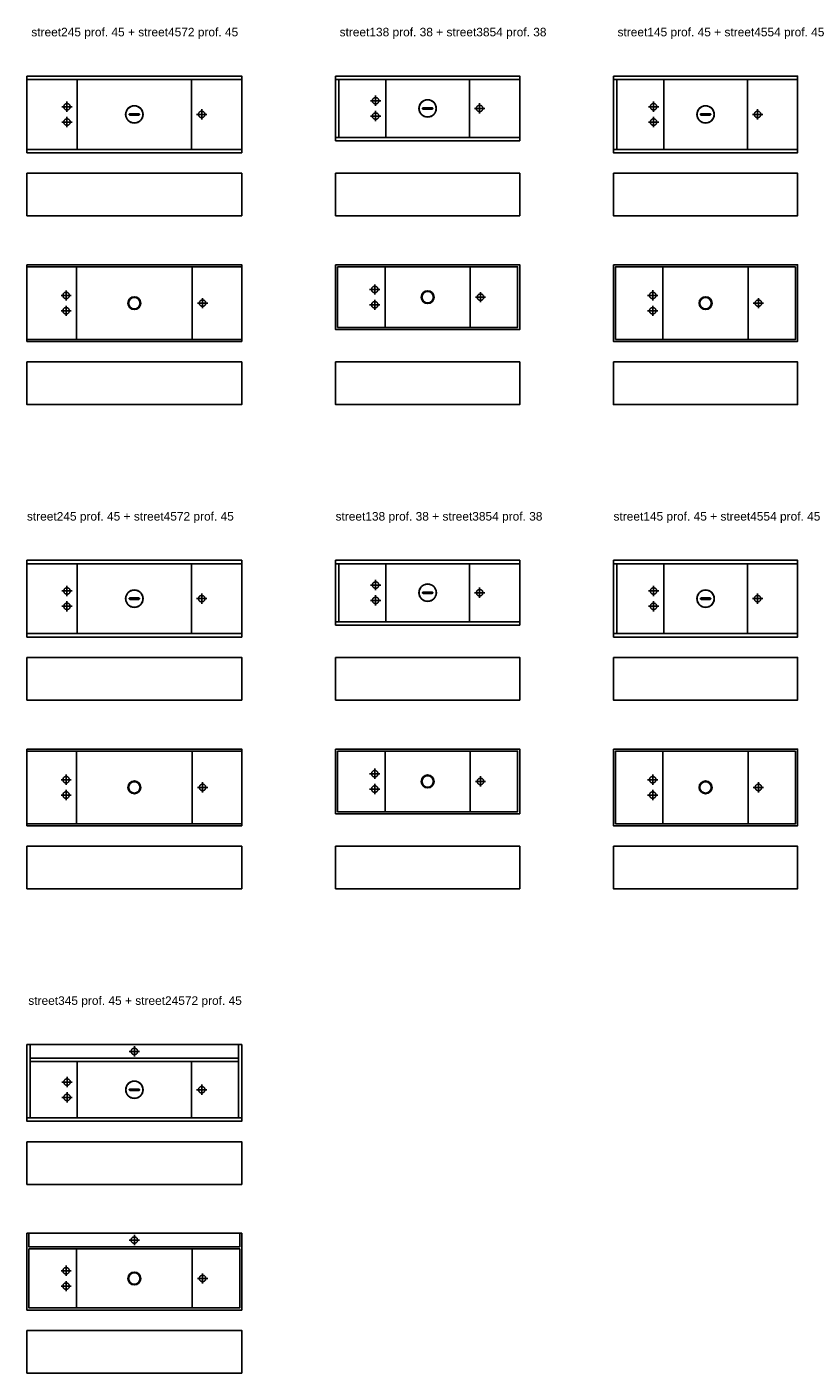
# Model space of a CAD drawing. Header units: millimetres. Extents: x 396 to 4372, y 216 to 1946.
# Tile 10 of 12: x 2838 to 3297, y 1156 to 1946. Entities that reach past the tile are written whole.
import ezdxf

# ---------------------------------------------------------------- set-up
doc = ezdxf.new("R2010")
doc.units = ezdxf.units.MM
doc.linetypes.add('ACAD_ISO02W100', pattern=[15, 12, -3])
doc.styles.get("Standard").update_dxf_attribs({"font": 'arial.ttf'})

# ---------------------------------------------------------------- blocks, each defined once
blk = doc.blocks.new('*U109')
for p, q in [((0, 43), (126, 43)), ((29.51, 2), (29.49, 43)), ((96.49, 43), (96.51, 2)), ((126, 2), (0, 2))]:
    blk.add_line(p, q)
for points in [[(0, 45), (126, 45), (126, 0), (0, 0)], [(60.2, 22.85), (60.3, 22.89), (60.4, 22.9), (65.6, 22.9), (65.7, 22.89), (65.8, 22.85), (65.88, 22.78), (65.95, 22.7), (65.99, 22.6), (66, 22.5), (65.99, 22.4), (65.95, 22.3), (65.88, 22.22), (65.8, 22.15), (65.7, 22.11), (65.6, 22.1), (60.4, 22.1), (60.3, 22.11), (60.2, 22.15), (60.12, 22.22), (60.05, 22.3), (60.01, 22.4), (60, 22.5), (60.01, 22.6), (60.05, 22.7), (60.12, 22.78)]]:
    blk.add_lwpolyline(points, close=True)
for radius in [5.1, 5]:
    blk.add_circle((63, 22.5), radius)
at = {"layer": 'Defpoints', "linetype": 'ACAD_ISO02W100'}
for p, q in [((20.49, 27), (26.51, 27)), ((23.5, 30.01), (23.5, 23.99)), ((102.5, 25.51), (102.5, 19.49)), ((20.49, 18), (26.51, 18)), ((23.5, 21.01), (23.5, 14.99)), ((99.49, 22.5), (105.51, 22.5))]:
    blk.add_line(p, q, dxfattribs=at)
for centre in [(23.5, 27), (102.5, 22.5), (23.5, 18)]:
    blk.add_circle(centre, 1.9, dxfattribs=at)
blk = doc.blocks.new('*U110')
for p, q in [((126.02, 43.79), (0, 43.79)), ((29, 43.79), (29, 1.2)), ((97, 43.79), (97, 1.2)), ((0, 1.2), (126.02, 1.2))]:
    blk.add_line(p, q)
blk.add_lwpolyline([(0, 45), (126.02, 45), (126.02, 0), (0, 0)], close=True)
blk.add_circle((63, 22.5, 0), 3.78)
at = {"extrusion": (0, 0, -1)}
blk.add_circle((-63, 22.5, 0), 3.35, dxfattribs=at)
at = {"layer": 'Defpoints', "linetype": 'ACAD_ISO02W100'}
for p, q in [((19.99, 27, 0), (26.01, 27, 0)), ((23, 30, 0), (23, 23.99, 0)), ((103, 25.5), (103, 19.49)), ((19.99, 18, 0), (26.01, 18, 0)), ((23, 21, 0), (23, 14.99, 0)), ((99.99, 22.49), (106.01, 22.49))]:
    blk.add_line(p, q, dxfattribs=at)
for centre in [(23, 27, 0), (103, 22.49), (23, 18, 0)]:
    blk.add_circle(centre, 1.9, dxfattribs=at)
blk = doc.blocks.new('*U24')
blk.add_lwpolyline([(0, 25), (126, 25), (126, 0), (0, 0)], close=True)
blk = doc.blocks.new('*U111')
for p, q in [((0, 36), (108, 36)), ((2, 2), (2, 36)), ((29.5, 36), (29.5, 2)), ((78.5, 36), (78.5, 2)), ((108, 2), (0, 2))]:
    blk.add_line(p, q)
for points in [[(0, 38), (108, 38), (108, 0), (0, 0)], [(51.2, 19.34), (51.3, 19.38), (51.4, 19.4), (56.6, 19.4), (56.7, 19.38), (56.8, 19.34), (56.88, 19.28), (56.95, 19.2), (56.99, 19.1), (57, 19), (56.99, 18.89), (56.95, 18.8), (56.88, 18.71), (56.8, 18.65), (56.7, 18.61), (56.6, 18.6), (51.4, 18.6), (51.3, 18.61), (51.2, 18.65), (51.12, 18.71), (51.05, 18.8), (51.01, 18.89), (51, 19), (51.01, 19.1), (51.05, 19.2), (51.12, 19.28)]]:
    blk.add_lwpolyline(points, close=True)
for radius in [5.1, 5]:
    blk.add_circle((54, 19), radius)
at = {"layer": 'Defpoints', "linetype": 'ACAD_ISO02W100'}
for p, q in [((23.5, 26.51), (23.5, 20.49)), ((20.49, 23.5), (26.51, 23.5)), ((23.5, 17.51), (23.5, 11.49)), ((81.49, 19), (87.51, 19)), ((84.5, 22), (84.5, 15.99)), ((20.49, 14.5), (26.51, 14.5))]:
    blk.add_line(p, q, dxfattribs=at)
for centre in [(23.5, 23.5), (23.5, 14.5), (84.5, 19)]:
    blk.add_circle(centre, 1.9, dxfattribs=at)
blk = doc.blocks.new('*U112')
for p, q in [((29, 36.81), (29, 1.21)), ((79, 36.81), (79, 1.21))]:
    blk.add_line(p, q)
for points in [[(0, 38.01), (108, 38.01), (108, 0), (0, 0)], [(1.2, 36.81), (106.8, 36.81), (106.8, 1.21), (1.2, 1.21)]]:
    blk.add_lwpolyline(points, close=True)
blk.add_circle((54, 19.01, 0), 3.78)
at = {"extrusion": (0, 0, -1)}
blk.add_circle((-54, 19.01, 0), 3.35, dxfattribs=at)
at = {"layer": 'Defpoints', "linetype": 'ACAD_ISO02W100'}
for p, q in [((23, 26.52, 0), (23, 20.5, 0)), ((19.99, 23.51, 0), (26.01, 23.51, 0)), ((23, 17.52, 0), (23, 11.5, 0)), ((81.99, 19, 0), (88.01, 19, 0)), ((85, 22.01, 0), (85, 16, 0)), ((19.99, 14.51, 0), (26.01, 14.51, 0))]:
    blk.add_line(p, q, dxfattribs=at)
for centre in [(23, 23.51, 0), (23, 14.51, 0), (85, 19, 0)]:
    blk.add_circle(centre, 1.9, dxfattribs=at)
blk = doc.blocks.new('*U0')
blk.add_lwpolyline([(0, 25), (108, 25), (108, 0), (0, 0)], close=True)
blk = doc.blocks.new('*U113')
for p, q in [((0, 43), (108, 43)), ((2, 2), (2, 43)), ((29.5, 43), (29.5, 2)), ((78.5, 43), (78.5, 2)), ((108, 2), (0, 2))]:
    blk.add_line(p, q)
for points in [[(0, 45), (108, 45), (108, 0), (0, 0)], [(51.2, 22.84), (51.3, 22.88), (51.4, 22.9), (56.6, 22.9), (56.7, 22.88), (56.8, 22.84), (56.88, 22.78), (56.95, 22.7), (56.99, 22.6), (57, 22.5), (56.99, 22.39), (56.95, 22.3), (56.88, 22.21), (56.8, 22.15), (56.7, 22.11), (56.6, 22.1), (51.4, 22.1), (51.3, 22.11), (51.2, 22.15), (51.12, 22.21), (51.05, 22.3), (51.01, 22.39), (51, 22.5), (51.01, 22.6), (51.05, 22.7), (51.12, 22.78)]]:
    blk.add_lwpolyline(points, close=True)
for radius in [5.1, 5]:
    blk.add_circle((54, 22.5), radius)
at = {"layer": 'Defpoints', "linetype": 'ACAD_ISO02W100'}
for p, q in [((20.49, 27), (26.51, 27)), ((23.5, 30), (23.5, 23.99)), ((84.5, 25.5), (84.5, 19.49)), ((20.49, 18), (26.51, 18)), ((23.5, 21), (23.5, 14.99)), ((81.49, 22.5), (87.51, 22.5))]:
    blk.add_line(p, q, dxfattribs=at)
for centre in [(23.5, 27), (84.5, 22.5), (23.5, 18)]:
    blk.add_circle(centre, 1.9, dxfattribs=at)
blk = doc.blocks.new('*U114')
for p, q in [((29, 43.8), (29, 1.2)), ((79, 43.8), (79, 1.2, 0))]:
    blk.add_line(p, q)
for points in [[(0, 45), (108, 45), (108, 0), (0, 0)], [(106.8, 43.8), (1.2, 43.8), (1.2, 1.2), (106.8, 1.2)]]:
    blk.add_lwpolyline(points, close=True)
blk.add_circle((54, 22.5), 3.78)
at = {"extrusion": (0, 0, -1)}
blk.add_circle((-54, 22.5, 0), 3.35, dxfattribs=at)
at = {"layer": 'Defpoints', "linetype": 'ACAD_ISO02W100'}
for p, q in [((19.99, 27), (26.01, 27)), ((23, 30.01), (23, 23.99)), ((84.99, 25.5, 0), (84.99, 19.49, 0)), ((19.99, 18), (26.01, 18)), ((23, 21.01), (23, 14.99)), ((81.99, 22.5, 0), (88, 22.5, 0))]:
    blk.add_line(p, q, dxfattribs=at)
for centre in [(23, 27), (84.99, 22.5, 0), (23, 18)]:
    blk.add_circle(centre, 1.9, dxfattribs=at)
blk = doc.blocks.new('*U124')
blk.add_lwpolyline([(0, 25), (126, 25), (126, 0), (0, 0)], close=True)
blk = doc.blocks.new('*U121')
blk.add_lwpolyline([(0, 25), (108, 25), (108, 0), (0, 0)], close=True)
blk = doc.blocks.new('*U132')
for p, q in [((2, 37), (2, 2)), ((124.02, 35.01), (2, 34.99)), ((29.52, 35), (29.53, 2)), ((96.52, 35), (96.52, 2.01)), ((124.04, 2.01), (124.02, 37.07)), ((0.02, 2), (126.02, 2))]:
    blk.add_line(p, q)
for points in [[(0, 45), (126.02, 45), (126.02, 0), (0, 0)], [(60.22, 18.84), (60.32, 18.88), (60.42, 18.9), (65.62, 18.9), (65.73, 18.88), (65.82, 18.84), (65.91, 18.78), (65.97, 18.7), (66.01, 18.6), (66.02, 18.5), (66.01, 18.39), (65.97, 18.3), (65.91, 18.21), (65.82, 18.15), (65.73, 18.11), (65.62, 18.1), (60.42, 18.1), (60.32, 18.11), (60.22, 18.15), (60.14, 18.21), (60.08, 18.3), (60.04, 18.39), (60.02, 18.5), (60.04, 18.6), (60.08, 18.7), (60.14, 18.78)]]:
    blk.add_lwpolyline(points, close=True)
blk.add_lwpolyline([(2, 45), (2, 37), (124.03, 37.07), (124.02, 45)])
for radius in [5.1, 5]:
    blk.add_circle((63.02, 18.5), radius)
at = {"layer": 'Defpoints', "linetype": 'ACAD_ISO02W100'}
for p, q in [((60.02, 41), (66.03, 41)), ((63.02, 44.01), (63.02, 37.99)), ((23.52, 26.01), (23.52, 19.99)), ((20.52, 23), (26.53, 23)), ((23.52, 17.01), (23.52, 10.99)), ((99.52, 18.5), (105.53, 18.5)), ((102.52, 21.51), (102.52, 15.49)), ((20.52, 14), (26.53, 14))]:
    blk.add_line(p, q, dxfattribs=at)
for centre in [(63.02, 41), (23.52, 23), (23.52, 14), (102.52, 18.5)]:
    blk.add_circle(centre, 1.9, dxfattribs=at)
blk = doc.blocks.new('*U133')
for p, q in [((29, 35.8), (29, 1.2)), ((97, 35.8, 0), (97, 1.2))]:
    blk.add_line(p, q)
for points in [[(0, 45), (126, 45), (126, 0), (0, 0)], [(1.2, 35.8), (124.8, 35.8), (124.8, 1.2), (1.2, 1.2)]]:
    blk.add_lwpolyline(points, close=True)
blk.add_lwpolyline([(1.2, 45), (1.2, 37), (124.8, 37), (124.8, 45)])
blk.add_circle((63, 18.5), 3.78)
at = {"extrusion": (0, 0, -1)}
blk.add_circle((-63, 18.5, 0), 3.35, dxfattribs=at)
at = {"layer": 'Defpoints', "linetype": 'ACAD_ISO02W100'}
for p, q in [((66.01, 41), (59.99, 41)), ((63, 44.01), (63, 37.99)), ((23, 26.01), (23, 19.99)), ((19.99, 23), (26.01, 23)), ((23, 17.01), (23, 10.99)), ((99.99, 18.5, 0), (106.01, 18.5, 0)), ((103, 21.5, 0), (103, 15.49, 0)), ((19.99, 14), (26.01, 14))]:
    blk.add_line(p, q, dxfattribs=at)
for centre in [(63, 41), (23, 23), (23, 14), (103, 18.5, 0)]:
    blk.add_circle(centre, 1.9, dxfattribs=at)

msp = doc.modelspace()

# ---------------------------------------------------------------- block references
for name, p in [('*U109', (2838.45, 1872.1)), ('*U111', (3019.45, 1879.1)), ('*U113', (3182.45, 1872.1)), ('*U0', (3019.45, 1835.1)), ('*U0', (3182.45, 1835.1)), ('*U110', (2838.45, 1761.39)), ('*U112', (3019.45, 1768.39)), ('*U114', (3182.45, 1761.39)), ('*U0', (3019.45, 1724.39, 0)), ('*U0', (3182.45, 1724.39, 0)), ('*U109', (2838.45, 1588.03)), ('*U111', (3019.46, 1595.03)), ('*U113', (3182.46, 1588.03)), ('*U121', (3019.45, 1551.03)), ('*U121', (3182.45, 1551.03)), ('*U110', (2838.45, 1477.32)), ('*U112', (3019.45, 1484.31)), ('*U114', (3182.45, 1477.32)), ('*U121', (3019.45, 1440.32)), ('*U121', (3182.45, 1440.32)), ('*U132', (2838.45, 1303.96)), ('*U133', (2838.45, 1193.25))]:
    msp.add_blockref(name, p)
at = {"color": 3}
for name, p in [('*U24', (2838.45, 1835.1)), ('*U24', (2838.45, 1724.39, 0)), ('*U124', (2838.45, 1551.03)), ('*U124', (2838.45, 1440.32)), ('*U24', (2838.45, 1266.96)), ('*U24', (2838.45, 1156.25, 0))]:
    msp.add_blockref(name, p, dxfattribs=at)

# ---------------------------------------------------------------- texts
at = {"char_height": 5, "attachment_point": 1}
for s, width, heights, insert in [('street245 prof. 45 + street4572 prof. 45', 121.8962, [0], (2841.03, 1945.4)), ('street138 prof. 38 + street3854 prof. 38', 121.8962, [0], (3021.82, 1945.4)), ('street145 prof. 45 + street4554 prof. 45', 121.8962, [0], (3184.82, 1945.4)), ('street245 prof. 45 + street4572 prof. 45', 121.8962, [0], (2838.45, 1661.33)), ('street138 prof. 38 + street3854 prof. 38', 121.8962, [0], (3019.45, 1661.33)), ('street145 prof. 45 + street4554 prof. 45', 121.8962, [0], (3182.45, 1661.33)), ('street345 prof. 45 + street24572 prof. 45', 138.6651, [11.11], (2839.27, 1377.25))]:
    msp.add_mtext_dynamic_manual_height_columns(s, width=width, gutter_width=12.5, heights=heights, dxfattribs=dict(at, insert=insert))

doc.saveas('drawing.dxf')
